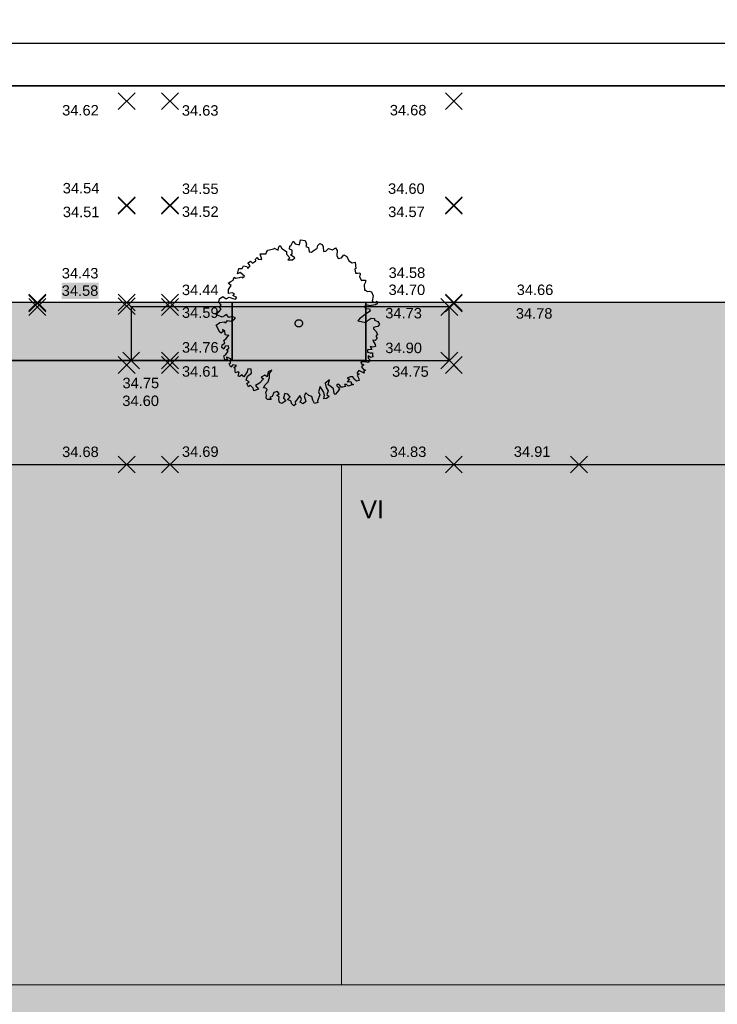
# Model space of a CAD drawing. Header units: metres. Extents: x -5569892 to 1712241, y -5568463 to 2085.
# Tile 33 of 68: x 66 to 90, y -18 to 15. Entities that reach past the tile are written whole.
import ezdxf

# ---------------------------------------------------------------- set-up
doc = ezdxf.new("R2010")
doc.units = ezdxf.units.M
doc.header["$LTSCALE"] = 0.5
for name, color, linetype, lineweight in [('01.01_Text-Beschriftung Geschosse', 7, 'Continuous', 25), ('02.02_Nutzung. Gebäude-Einzelhandel (Nahversorger)', 7, 'Continuous', 9), ('02.02_Nutzung. Gebäude-Gewerbe. Nahversorger im EG', 7, 'Continuous', 9), ('99.04_Erschließung_VP-S-Borde-Kantenstein', 7, 'Continuous', 25), ('Keine', 7, 'Continuous', 9), ('SB-PUNKTE-00000-0000-HOE', 7, 'Continuous', 18), ('SB-PUNKTE-00000-0000-PKT', 7, 'Continuous', 18), ('SB-PUNKTE-00000-0000-SYM', 7, 'Continuous', 18)]:
    doc.layers.add(name, color=color, linetype=linetype, lineweight=lineweight)
for name, color, linetype, lineweight, true_color in [('99.04_Erschließung_VP-S-Farben-Gehweg-Betonsteinpflaster', 7, 'Continuous', 25, 0xffd6a8), ('99.04_Erschließung_VP-S-Farben-Grünflächen', 7, 'Continuous', 25, 0xc2e687), ('99.04_Erschließung_VP-S-Farben-Regengarten', 7, 'Continuous', 25, 0x60d2fb), ('99.04_Gleisplanung VP 02_23-EB-1236L-A-FAHRKANTE', 150, 'Continuous', 35, 0x007fff), ('S-Baum', 7, 'Continuous', 25, 0x4c994c), ('SB-100A-Regengarten-Farbe', 7, 'Continuous', 25, 0x60d2fb)]:
    doc.layers.add(name, color=color, linetype=linetype, lineweight=lineweight, true_color=true_color)
doc.styles.add('Arial', font='arial.ttf')

# ---------------------------------------------------------------- blocks, each defined once
blk = doc.blocks.new('Gruppe-1')
at = {"layer": '02.02_Nutzung. Gebäude-Einzelhandel (Nahversorger)', "linetype": 'Continuous', "lineweight": 0, "true_color": 0x37ae8d}
blk.add_hatch(color=125, dxfattribs=at).paths.add_polyline_path([(44.627, -42.975), (138.626, -42.975), (138.626, -16.975), (44.626, -16.975)])
at = {"layer": '02.02_Nutzung. Gebäude-Gewerbe. Nahversorger im EG', "linetype": 'Continuous', "lineweight": 0, "true_color": 0x37ae8d}
for points in [[(27.122, -16.975), (27.126, 0.525), (77.133, 0.525), (77.13, -16.975)], [(77.126, 0.525), (103.126, 0.525), (103.126, -16.975), (77.126, -16.975)]]:
    blk.add_hatch(color=125, dxfattribs=at).paths.add_polyline_path(points)
at = {"layer": '02.02_Nutzung. Gebäude-Einzelhandel (Nahversorger)', "flags": 128}
blk.add_lwpolyline([(44.627, -42.975), (138.626, -42.975), (138.626, -16.975), (44.626, -16.975)], close=True, dxfattribs=at)
at = {"layer": '02.02_Nutzung. Gebäude-Gewerbe. Nahversorger im EG', "flags": 128}
for points in [[(27.122, -16.975), (27.126, 0.525), (77.133, 0.525), (77.13, -16.975)], [(77.126, 0.525), (103.126, 0.525), (103.126, -16.975), (77.126, -16.975)]]:
    blk.add_lwpolyline(points, close=True, dxfattribs=at)
at = {"layer": '01.01_Text-Beschriftung Geschosse', "color": 7, "insert": (77.763, -0.681), "char_height": 0.6041, "width": 6.23175, "attachment_point": 1, "rotation": 0.0481, "line_spacing_factor": 4, "style": 'Arial'}
blk.add_mtext('VI', dxfattribs=at)
blk = doc.blocks.new('Gruppe-46')
at = {"layer": 'S-Baum', "flags": 128}
blk.add_lwpolyline([(78.352, 5.163), (78.285, 5.161), (78.206, 5.138), (78.208, 5.09), (78.298, 5.005), (78.342, 4.891), (78.294, 4.87), (78.296, 4.821), (78.335, 4.763), (78.261, 4.701), (78.181, 4.71), (78.194, 4.671), (78.265, 4.566), (78.276, 4.498), (78.189, 4.476), (78.092, 4.501), (78.152, 4.395), (78.008, 4.382), (78, 4.302), (78.099, 4.286), (78.175, 4.288), (78.171, 4.181), (78.191, 4.153), (78.104, 4.13), (78.024, 4.176), (78.026, 4.099), (78.108, 4.023), (78.031, 3.961), (77.951, 3.978), (77.875, 3.975), (77.775, 3.983), (77.798, 3.913), (77.878, 3.879), (77.801, 3.806), (77.872, 3.721), (77.941, 3.695), (77.885, 3.665), (77.888, 3.597), (77.798, 3.642), (77.709, 3.687), (77.641, 3.597), (77.722, 3.56), (77.655, 3.529), (77.698, 3.443), (77.72, 3.356), (77.633, 3.334), (77.552, 3.399), (77.51, 3.476), (77.422, 3.473), (77.316, 3.43), (77.396, 3.393), (77.32, 3.312), (77.439, 3.316), (77.469, 3.24), (77.53, 3.222), (77.423, 3.188), (77.353, 3.157), (77.295, 3.215), (77.235, 3.221), (77.266, 3.146), (77.17, 3.131), (77.111, 3.129), (77.069, 3.187), (77.02, 3.233), (76.962, 3.183), (77.023, 3.126), (77.065, 3.068), (77, 2.97), (76.916, 2.879), (76.883, 2.918), (76.858, 3.072), (76.768, 3.149), (76.678, 3.202), (76.732, 3.371), (76.58, 3.258), (76.613, 3.112), (76.685, 3.007), (76.633, 2.878), (76.711, 2.813), (76.626, 2.742), (76.538, 2.739), (76.554, 2.856), (76.53, 2.974), (76.409, 3.145), (76.355, 2.968), (76.398, 2.87), (76.326, 2.664), (76.339, 2.616), (76.221, 2.581), (76.161, 2.687), (76.137, 2.813), (76.028, 2.849), (75.926, 2.933), (75.87, 2.832), (75.927, 2.65), (75.842, 2.568), (75.741, 2.624), (75.786, 2.722), (75.734, 2.848), (75.631, 2.7), (75.566, 2.627), (75.596, 2.56), (75.53, 2.498), (75.451, 2.575), (75.437, 2.662), (75.319, 2.717), (75.404, 2.8), (75.322, 2.893), (75.225, 2.918), (75.183, 2.764), (75.179, 2.761), (75.253, 2.667), (75.129, 2.575), (75.04, 2.609), (75.025, 2.716), (75.033, 2.804), (74.961, 2.852), (75.03, 2.903), (74.976, 2.98), (74.853, 2.945), (74.798, 2.816), (74.72, 2.785), (74.762, 2.707), (74.646, 2.714), (74.593, 2.761), (74.61, 2.86), (74.587, 2.947), (74.634, 3.045), (74.582, 3.091), (74.505, 3.1), (74.558, 3.209), (74.662, 3.309), (74.708, 3.458), (74.712, 3.585), (74.788, 3.695), (74.662, 3.643), (74.628, 3.475), (74.547, 3.532), (74.433, 3.468), (74.503, 3.403), (74.372, 3.263), (74.239, 3.179), (74.34, 3.055), (74.186, 3.002), (74.163, 3.097), (74.061, 3.193), (74.006, 3.143), (73.951, 3.248), (74.02, 3.307), (73.919, 3.363), (73.974, 3.501), (74.106, 3.604), (74.093, 3.731), (73.985, 3.747), (73.958, 3.639), (73.847, 3.477), (73.785, 3.545), (73.7, 3.483), (73.651, 3.501), (73.686, 3.63), (73.627, 3.636), (73.56, 3.606), (73.557, 3.673), (73.555, 3.753), (73.514, 3.788), (73.599, 3.859), (73.471, 3.874), (73.406, 3.804), (73.354, 3.91), (73.401, 3.951), (73.408, 4.079), (73.267, 4.133), (73.281, 4.063), (73.211, 4.044), (73.169, 4.186), (73.236, 4.228), (73.32, 4.339), (73.259, 4.385), (73.345, 4.439), (73.334, 4.515), (73.215, 4.511), (73.171, 4.402), (73.109, 4.459), (73.117, 4.547), (73.203, 4.609), (73.172, 4.696), (73.257, 4.767), (73.341, 4.877), (73.313, 4.865), (73.213, 4.892), (73.209, 5.028), (73.128, 5.065), (73.15, 4.998), (73.084, 4.947), (73.044, 4.974), (72.919, 5.213), (73.044, 5.305), (73.179, 5.321), (73.239, 5.292), (73.293, 5.373), (73.413, 5.349), (73.508, 5.389), (73.565, 5.462), (73.456, 5.506), (73.341, 5.474), (73.258, 5.567), (73.2, 5.526), (73.114, 5.483), (72.907, 5.567), (73, 5.666), (73.085, 5.748), (73.026, 5.814), (73.081, 5.884), (73, 5.997), (73.025, 6.097), (73.138, 6.18), (73.249, 6.104), (73.354, 6.156), (73.475, 6.112), (73.563, 6.087), (73.61, 6.145), (73.472, 6.208), (73.529, 6.27), (73.457, 6.298), (73.333, 6.274), (73.329, 6.41), (73.42, 6.549), (73.322, 6.625), (73.407, 6.687), (73.482, 6.726), (73.518, 6.827), (73.579, 6.8), (73.705, 6.822), (73.773, 6.835), (73.802, 6.808), (73.868, 6.867), (73.717, 6.98), (73.631, 6.938), (73.676, 7.115), (73.792, 7.119), (73.837, 7.208), (73.945, 7.183), (73.978, 7.117), (74.063, 7.207), (73.992, 7.301), (73.992, 7.312), (74.066, 7.371), (74.136, 7.297), (74.253, 7.378), (74.239, 7.437), (74.297, 7.487), (74.327, 7.431), (74.455, 7.424), (74.4, 7.609), (74.497, 7.612), (74.596, 7.616), (74.613, 7.673), (74.651, 7.734), (74.699, 7.746), (74.853, 7.78), (74.872, 7.809), (74.892, 7.79), (75.002, 7.737), (75.026, 7.845), (75.064, 7.895), (75.127, 7.789), (75.278, 7.695), (75.281, 7.599), (75.393, 7.476), (75.324, 7.406), (75.483, 7.411), (75.557, 7.481), (75.418, 7.576), (75.476, 7.614), (75.472, 7.733), (75.383, 7.77), (75.396, 7.866), (75.435, 7.907), (75.51, 8.037), (75.572, 7.951), (75.717, 7.917), (75.751, 8.085), (75.908, 8.059), (75.952, 7.933), (75.934, 7.865), (76.023, 7.828), (76.048, 7.685), (76.116, 7.667), (76.174, 7.709), (76.307, 7.801), (76.335, 7.898), (76.401, 7.96), (76.481, 7.931), (76.512, 7.845), (76.526, 7.69), (76.605, 7.704), (76.69, 7.794), (76.827, 7.748), (76.924, 7.811), (76.986, 7.725), (76.972, 7.558), (77.013, 7.451), (77.131, 7.475), (77.204, 7.577), (77.305, 7.521), (77.377, 7.376), (77.487, 7.312), (77.585, 7.335), (77.612, 7.121), (77.573, 7.111), (77.606, 6.965), (77.666, 6.967), (77.742, 6.978), (77.763, 6.951), (77.763, 6.942), (77.73, 6.834), (77.802, 6.717), (77.838, 6.73), (77.937, 6.722), (77.939, 6.662), (77.894, 6.565), (77.909, 6.39), (77.94, 6.391), (78.009, 6.345), (78.057, 6.355), (78.137, 6.33), (78.198, 6.204), (78.156, 6.016), (78.266, 5.972), (78.323, 6.022), (78.326, 5.934), (78.26, 5.892), (78.082, 5.867), (77.946, 5.893), (77.9, 5.832), (77.941, 5.774), (78.077, 5.759), (78.089, 5.683), (77.966, 5.611), (77.738, 5.425), (77.681, 5.355), (77.946, 5.308), (78.022, 5.387), (78.128, 5.449), (78.244, 5.442), (78.237, 5.385), (78.237, 5.385), (78.355, 5.341), (78.406, 5.244)], close=True, dxfattribs=at)
at = {"layer": 'S-Baum'}
blk.add_rational_spline([(75.664, 5.394), (75.426, 5.33), (75.49, 5.092), (75.727, 5.156), (75.965, 5.22), (75.902, 5.458), (75.664, 5.394)], [1, 0.333333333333, 0.333333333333, 1, 0.333333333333, 0.333333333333, 1], degree=3, knots=[0, 0, 0, 0, 0.5, 0.5, 0.5, 1, 1, 1, 1], dxfattribs=at)
blk = doc.blocks.new('Gruppe-57')
at = {"layer": 'SB-PUNKTE-00000-0000-SYM', "color": 7}
for p, q in [((85.398, 0.808), (84.832, 0.242)), ((84.832, 0.808), (85.398, 0.242))]:
    blk.add_line(p, q, dxfattribs=at)
blk = doc.blocks.new('Gruppe-58')
at = {"layer": 'SB-PUNKTE-00000-0000-SYM', "color": 7}
for p, q in [((81.188, 0.808), (80.622, 0.242)), ((80.622, 0.808), (81.188, 0.242))]:
    blk.add_line(p, q, dxfattribs=at)
blk = doc.blocks.new('Gruppe-59')
at = {"layer": 'SB-PUNKTE-00000-0000-SYM', "color": 7}
for p, q in [((81.038, 4.308), (80.472, 3.742)), ((80.472, 4.308), (81.038, 3.742))]:
    blk.add_line(p, q, dxfattribs=at)
blk = doc.blocks.new('Gruppe-60')
at = {"layer": 'SB-PUNKTE-00000-0000-SYM', "color": 7}
for p, q in [((81.188, 4.158), (80.622, 3.592)), ((80.622, 4.158), (81.188, 3.592))]:
    blk.add_line(p, q, dxfattribs=at)
blk = doc.blocks.new('Gruppe-61')
at = {"layer": 'SB-PUNKTE-00000-0000-SYM', "color": 7}
for p, q in [((81.038, 6.108), (80.472, 5.542)), ((80.472, 6.108), (81.038, 5.542))]:
    blk.add_line(p, q, dxfattribs=at)
blk = doc.blocks.new('Gruppe-62')
at = {"layer": 'SB-PUNKTE-00000-0000-SYM', "color": 7}
for p, q in [((81.188, 6.231), (80.622, 5.665)), ((80.622, 6.231), (81.188, 5.665))]:
    blk.add_line(p, q, dxfattribs=at)
blk = doc.blocks.new('Gruppe-63')
at = {"layer": 'SB-PUNKTE-00000-0000-SYM', "color": 7}
for p, q in [((81.188, 6.258), (80.622, 5.692)), ((80.622, 6.258), (81.188, 5.692))]:
    blk.add_line(p, q, dxfattribs=at)
blk = doc.blocks.new('Gruppe-64')
at = {"layer": 'SB-PUNKTE-00000-0000-SYM', "color": 7}
for p, q in [((81.188, 9.508), (80.622, 8.942)), ((80.622, 9.508), (81.188, 8.942))]:
    blk.add_line(p, q, dxfattribs=at)
blk = doc.blocks.new('Gruppe-65')
at = {"layer": 'SB-PUNKTE-00000-0000-SYM', "color": 7}
for p, q in [((81.188, 9.535), (80.622, 8.969)), ((80.622, 9.535), (81.188, 8.969))]:
    blk.add_line(p, q, dxfattribs=at)
blk = doc.blocks.new('Gruppe-66')
at = {"layer": 'SB-PUNKTE-00000-0000-SYM', "color": 7}
for p, q in [((81.188, 13.033), (80.622, 12.467)), ((80.622, 13.033), (81.188, 12.467))]:
    blk.add_line(p, q, dxfattribs=at)
blk = doc.blocks.new('Gruppe-68')
at = {"layer": 'SB-PUNKTE-00000-0000-SYM', "color": 7}
for p, q in [((71.648, 0.808), (71.082, 0.242)), ((71.082, 0.808), (71.648, 0.242))]:
    blk.add_line(p, q, dxfattribs=at)
blk = doc.blocks.new('Gruppe-69')
at = {"layer": 'SB-PUNKTE-00000-0000-SYM', "color": 7}
for p, q in [((71.648, 4.158), (71.082, 3.592)), ((71.082, 4.158), (71.648, 3.592))]:
    blk.add_line(p, q, dxfattribs=at)
blk = doc.blocks.new('Gruppe-70')
at = {"layer": 'SB-PUNKTE-00000-0000-SYM', "color": 7}
for p, q in [((71.648, 4.308), (71.082, 3.742)), ((71.082, 4.308), (71.648, 3.742))]:
    blk.add_line(p, q, dxfattribs=at)
blk = doc.blocks.new('Gruppe-71')
at = {"layer": 'SB-PUNKTE-00000-0000-SYM', "color": 7}
for p, q in [((71.648, 6.108), (71.082, 5.542)), ((71.082, 6.108), (71.648, 5.542))]:
    blk.add_line(p, q, dxfattribs=at)
blk = doc.blocks.new('Gruppe-72')
at = {"layer": 'SB-PUNKTE-00000-0000-SYM', "color": 7}
for p, q in [((71.648, 6.258), (71.082, 5.692)), ((71.082, 6.258), (71.648, 5.692))]:
    blk.add_line(p, q, dxfattribs=at)
blk = doc.blocks.new('Gruppe-73')
at = {"layer": 'SB-PUNKTE-00000-0000-SYM', "color": 7}
for p, q in [((71.648, 9.508), (71.082, 8.942)), ((71.082, 9.508), (71.648, 8.942))]:
    blk.add_line(p, q, dxfattribs=at)
blk = doc.blocks.new('Gruppe-74')
at = {"layer": 'SB-PUNKTE-00000-0000-SYM', "color": 7}
for p, q in [((71.648, 9.535), (71.082, 8.969)), ((71.082, 9.535), (71.648, 8.969))]:
    blk.add_line(p, q, dxfattribs=at)
blk = doc.blocks.new('Gruppe-75')
at = {"layer": 'SB-PUNKTE-00000-0000-SYM', "color": 7}
for p, q in [((71.648, 13.033), (71.082, 12.467)), ((71.082, 13.033), (71.648, 12.467))]:
    blk.add_line(p, q, dxfattribs=at)
blk = doc.blocks.new('Gruppe-85')
at = {"layer": 'SB-PUNKTE-00000-0000-SYM', "color": 7}
for p, q in [((70.188, 0.808), (69.622, 0.242)), ((69.622, 0.808), (70.188, 0.242))]:
    blk.add_line(p, q, dxfattribs=at)
blk = doc.blocks.new('Gruppe-86')
at = {"layer": 'SB-PUNKTE-00000-0000-SYM', "color": 7}
for p, q in [((70.188, 4.158), (69.622, 3.592)), ((69.622, 4.158), (70.188, 3.592))]:
    blk.add_line(p, q, dxfattribs=at)
blk = doc.blocks.new('Gruppe-87')
at = {"layer": 'SB-PUNKTE-00000-0000-SYM', "color": 7}
for p, q in [((70.338, 4.308), (69.772, 3.742)), ((69.772, 4.308), (70.338, 3.742))]:
    blk.add_line(p, q, dxfattribs=at)
blk = doc.blocks.new('Gruppe-88')
at = {"layer": 'SB-PUNKTE-00000-0000-SYM', "color": 7}
for p, q in [((70.186, 6.138), (69.62, 5.572)), ((69.62, 6.138), (70.186, 5.572))]:
    blk.add_line(p, q, dxfattribs=at)
blk = doc.blocks.new('Gruppe-89')
at = {"layer": 'SB-PUNKTE-00000-0000-SYM', "color": 7}
for p, q in [((70.188, 6.258), (69.622, 5.692)), ((69.622, 6.258), (70.188, 5.692))]:
    blk.add_line(p, q, dxfattribs=at)
blk = doc.blocks.new('Gruppe-90')
at = {"layer": 'SB-PUNKTE-00000-0000-SYM', "color": 7}
for p, q in [((70.188, 9.508), (69.622, 8.942)), ((69.622, 9.508), (70.188, 8.942))]:
    blk.add_line(p, q, dxfattribs=at)
blk = doc.blocks.new('Gruppe-91')
at = {"layer": 'SB-PUNKTE-00000-0000-SYM', "color": 7}
for p, q in [((70.188, 9.535), (69.622, 8.969)), ((69.622, 9.535), (70.188, 8.969))]:
    blk.add_line(p, q, dxfattribs=at)
blk = doc.blocks.new('Gruppe-92')
at = {"layer": 'SB-PUNKTE-00000-0000-SYM', "color": 7}
for p, q in [((70.188, 13.033), (69.622, 12.467)), ((69.622, 13.033), (70.188, 12.467))]:
    blk.add_line(p, q, dxfattribs=at)
blk = doc.blocks.new('Gruppe-472')
at = {"layer": 'SB-PUNKTE-00000-0000-SYM', "color": 7}
for p, q in [((67.186, 6.108), (66.62, 5.542)), ((66.62, 6.108), (67.186, 5.542))]:
    blk.add_line(p, q, dxfattribs=at)
blk = doc.blocks.new('Gruppe-473')
at = {"layer": 'SB-PUNKTE-00000-0000-SYM', "color": 7}
for p, q in [((67.186, 6.256), (66.62, 5.69)), ((66.62, 6.256), (67.186, 5.69))]:
    blk.add_line(p, q, dxfattribs=at)
blk = doc.blocks.new('Gruppe-474')
at = {"layer": 'SB-PUNKTE-00000-0000-SYM', "color": 7}
for p, q in [((67.186, 6.228), (66.62, 5.662)), ((66.62, 6.228), (67.186, 5.662))]:
    blk.add_line(p, q, dxfattribs=at)
blk = doc.blocks.new('_23-07-06_Massenplan_TB_Weiterführende Schule (3D)')
at = {"layer": '99.04_Erschließung_VP-S-Farben-Gehweg-Betonsteinpflaster', "linetype": 'Continuous', "lineweight": 0, "true_color": 0xffd6a8}
h = blk.add_hatch(color=41, dxfattribs=at)
edge = h.paths.add_edge_path()
edge.add_line((26.386, 0.525), (160.126, 0.525))
edge.add_line((160.126, 0.525), (160.112, 6.525))
edge.add_line((160.112, 6.525), (144.971, 6.525))
edge.add_line((144.971, 6.525), (144.971, 4.025))
edge.add_line((144.971, 4.025), (100.253, 4.025))
edge.add_line((100.253, 4.025), (100.253, 5.993))
edge.add_line((100.253, 5.993), (100.253, 5.993))
edge.add_arc((97.581, 205.975), 200, 270.01024, 270.76547, ccw=False)
edge.add_line((97.617, 5.975), (97.617, 5.975))
edge.add_line((97.617, 5.975), (77.953, 5.975))
edge.add_line((77.953, 5.975), (77.953, 4.025))
edge.add_line((77.953, 4.025), (46.653, 4.025))
edge.add_line((46.653, 4.025), (46.653, 5.975))
edge.add_line((46.653, 5.975), (46.653, 5.975))
edge.add_line((46.653, 5.975), (46.653, 5.975))
edge.add_arc((43.6, 7961.31), 7955.335, 269.9913105, 270.0219886, ccw=False)
edge.add_line((42.394, 5.975), (42.394, 5.975))
edge.add_line((42.394, 5.975), (42.394, 5.975))
edge.add_arc((42.394, -50.025), 56, 90, 103.238)
edge.add_line((29.57, 4.487), (26.386, 0.525))
h = blk.add_hatch(color=41, dxfattribs=at)
edge = h.paths.add_edge_path()
edge.add_line((26.386, 0.525), (160.126, 0.525))
edge.add_line((160.126, 0.525), (160.112, 6.525))
edge.add_line((160.112, 6.525), (144.971, 6.525))
edge.add_line((144.971, 6.525), (144.971, 4.025))
edge.add_line((144.971, 4.025), (100.253, 4.025))
edge.add_line((100.253, 4.025), (100.253, 5.993))
edge.add_line((100.253, 5.993), (100.253, 5.993))
edge.add_arc((97.581, 205.975), 200, 270.01024, 270.76547, ccw=False)
edge.add_line((97.617, 5.975), (97.617, 5.975))
edge.add_line((97.617, 5.975), (77.953, 5.975))
edge.add_line((77.953, 5.975), (77.953, 4.025))
edge.add_line((77.953, 4.025), (46.653, 4.025))
edge.add_line((46.653, 4.025), (46.653, 5.975))
edge.add_line((46.653, 5.975), (46.653, 5.975))
edge.add_line((46.653, 5.975), (46.653, 5.975))
edge.add_arc((43.6, 7961.317), 7955.342, 269.9913105, 270.0219886, ccw=False)
edge.add_line((42.394, 5.975), (42.394, 5.975))
edge.add_line((42.394, 5.975), (42.394, 5.975))
edge.add_line((42.394, 5.975), (42.394, 5.975))
edge.add_arc((42.394, -50.025), 56, 90, 103.238)
edge.add_line((29.57, 4.487), (29.57, 4.487))
edge.add_line((29.57, 4.487), (26.386, 0.525))
at = {"layer": '99.04_Erschließung_VP-S-Farben-Grünflächen', "linetype": 'Continuous', "lineweight": 0, "true_color": 0xc2e687}
blk.add_hatch(color=71, dxfattribs=at).paths.add_polyline_path([(73.453, 5.975), (73.453, 4.025), (77.953, 4.025), (77.953, 5.975)])
at = {"layer": '99.04_Erschließung_VP-S-Farben-Regengarten', "linetype": 'Continuous', "lineweight": 0, "true_color": 0x60d2fb}
blk.add_hatch(color=141, dxfattribs=at).paths.add_polyline_path([(64.553, 5.975), (64.553, 4.025), (73.453, 4.025), (73.453, 5.975)])
at = {"layer": 'SB-100A-Regengarten-Farbe', "linetype": 'Continuous', "lineweight": 0, "true_color": 0x60d2fb}
for points in [[(70.054, 5.822), (70.055, 5.825), (70.055, 5.822)], [(70.058, 5.824), (70.055, 5.825), (70.058, 5.826)], [(70.055, 5.825), (70.055, 4.025), (80.755, 4.025), (80.755, 5.825)]]:
    blk.add_hatch(color=141, dxfattribs=at).paths.add_polyline_path(points)
at = {"layer": '99.04_Erschließung_VP-S-Borde-Kantenstein', "lineweight": 9}
for p, q in [((77.953, 5.975), (77.953, 4.025)), ((77.953, 4.025), (73.453, 4.025))]:
    blk.add_line(p, q, dxfattribs=at)
at = {"layer": '99.04_Erschließung_VP-S-Borde-Kantenstein', "linetype": 'Continuous', "lineweight": 9}
blk.add_line((160.126, 0.525), (26.386, 0.525), dxfattribs=at)
at = {"layer": '99.04_Erschließung_VP-S-Farben-Gehweg-Betonsteinpflaster', "flags": 128}
for points in [[(26.386, 0.525), (160.126, 0.525), (160.112, 6.525), (144.971, 6.525), (144.971, 4.025), (100.253, 4.025), (100.253, 5.993), (100.253, 5.993, -0.003295), (97.617, 5.975), (97.617, 5.975), (77.953, 5.975), (77.953, 4.025), (46.653, 4.025), (46.653, 5.975), (46.653, 5.975), (46.653, 5.975, -0.000134), (42.394, 5.975), (42.394, 5.975), (42.394, 5.975, 0.057826), (29.57, 4.487)], [(26.386, 0.525), (160.126, 0.525), (160.112, 6.525), (144.971, 6.525), (144.971, 4.025), (100.253, 4.025), (100.253, 5.993), (100.253, 5.993, -0.003295), (97.617, 5.975), (97.617, 5.975), (77.953, 5.975), (77.953, 4.025), (46.653, 4.025), (46.653, 5.975), (46.653, 5.975), (46.653, 5.975, -0.000134), (42.394, 5.975), (42.394, 5.975), (42.394, 5.975), (42.394, 5.975, 0.057826), (29.57, 4.487), (29.57, 4.487)]]:
    blk.add_lwpolyline(points, format="xyb", close=True, dxfattribs=at)
at = {"layer": '99.04_Erschließung_VP-S-Farben-Grünflächen', "flags": 128}
blk.add_lwpolyline([(73.453, 5.975), (73.453, 4.025), (77.953, 4.025), (77.953, 5.975)], close=True, dxfattribs=at)
at = {"layer": '99.04_Erschließung_VP-S-Farben-Regengarten', "flags": 128}
blk.add_lwpolyline([(64.553, 5.975), (64.553, 4.025), (73.453, 4.025), (73.453, 5.975)], close=True, dxfattribs=at)
at = {"layer": '99.04_Gleisplanung VP 02_23-EB-1236L-A-FAHRKANTE', "flags": 128}
for points in [[(562.055, 14.664), (-195.677, 14.713, -0.005965), (-243.369, 15.285), (-544.421, 22.489)], [(562.055, 13.229), (-195.677, 13.278), (-195.677, 13.278, -0.005965), (-243.404, 13.85), (-243.404, 13.85), (-243.404, 13.85), (-544.456, 21.055, -0.000153)]]:
    blk.add_lwpolyline(points, format="xyb", dxfattribs=at)
at = {"layer": 'SB-100A-Regengarten-Farbe', "color": 141, "lineweight": 5, "true_color": 0x60d2fb, "flags": 128}
for points in [[(70.054, 5.822), (70.055, 5.825), (70.055, 5.822)], [(70.058, 5.824), (70.055, 5.825), (70.058, 5.826)]]:
    blk.add_lwpolyline(points, close=True, dxfattribs=at)
at = {"layer": 'SB-100A-Regengarten-Farbe', "flags": 128}
blk.add_lwpolyline([(70.055, 5.825), (70.055, 4.025), (80.755, 4.025), (80.755, 5.825)], close=True, dxfattribs=at)
at = {"layer": 'SB-PUNKTE-00000-0000-HOE', "color": 7}
for points in [[(67.721, 6.094), (68.967, 6.094), (67.721, 6.647), (68.967, 6.647)], [(67.721, 6.094), (68.967, 6.094), (67.721, 6.647), (68.967, 6.647)], [(71.765, 5.354), (73.011, 5.354), (71.765, 5.907), (73.011, 5.907)], [(71.765, 5.354), (73.011, 5.354), (71.765, 5.907), (73.011, 5.907)], [(78.602, 5.334), (79.848, 5.334), (78.602, 5.888), (79.848, 5.888)], [(78.602, 5.334), (79.848, 5.334), (78.602, 5.888), (79.848, 5.888)], [(78.604, 4.166), (79.849, 4.166), (78.604, 4.719), (79.849, 4.719)], [(78.604, 4.166), (79.849, 4.166), (78.604, 4.719), (79.849, 4.719)], [(78.832, 3.371), (80.078, 3.371), (78.832, 3.924), (80.078, 3.924)], [(78.832, 3.371), (80.078, 3.371), (78.832, 3.924), (80.078, 3.924)], [(69.766, 2.985), (71.011, 2.985), (69.766, 3.538), (71.011, 3.538)], [(69.766, 2.985), (71.011, 2.985), (69.766, 3.538), (71.011, 3.538)], [(69.76, 2.387), (71.005, 2.387), (69.76, 2.94), (71.005, 2.94)], [(69.76, 2.387), (71.005, 2.387), (69.76, 2.94), (71.005, 2.94)]]:
    blk.add_solid(points, dxfattribs=at)
at = {"layer": 'Keine', "color": 7}
blk.add_blockref('Gruppe-1', (0, 0), dxfattribs=at)
at = {"layer": 'S-Baum'}
blk.add_blockref('Gruppe-46', (0, 0), dxfattribs=at)
at = {"layer": 'SB-PUNKTE-00000-0000-PKT', "color": 7}
for name in ['Gruppe-92', 'Gruppe-75', 'Gruppe-66', 'Gruppe-91', 'Gruppe-90', 'Gruppe-74', 'Gruppe-73', 'Gruppe-65', 'Gruppe-64', 'Gruppe-473', 'Gruppe-474', 'Gruppe-472', 'Gruppe-88', 'Gruppe-89', 'Gruppe-72', 'Gruppe-71', 'Gruppe-61', 'Gruppe-63', 'Gruppe-62', 'Gruppe-87', 'Gruppe-70', 'Gruppe-59', 'Gruppe-86', 'Gruppe-69', 'Gruppe-60', 'Gruppe-85', 'Gruppe-68', 'Gruppe-58', 'Gruppe-57']:
    blk.add_blockref(name, (0, 0), dxfattribs=at)
at = {"layer": 'SB-PUNKTE-00000-0000-HOE', "char_height": 0.3524, "attachment_point": 1, "rotation": 0.0002, "line_spacing_factor": 0.25, "style": 'Arial'}
for s, insert in [('34.62', (67.736, 12.62)), ('34.63', (71.762, 12.613)), ('34.68', (78.755, 12.623)), ('34.54', (67.756, 9.998)), ('34.55', (71.765, 9.979)), ('34.60', (78.696, 9.983)), ('34.51', (67.76, 9.199)), ('34.52', (71.765, 9.208)), ('34.57', (78.699, 9.202)), ('34.43', (67.724, 7.137)), ('34.58', (78.714, 7.154)), ('34.58', (67.721, 6.552)), ('34.44', (71.765, 6.577)), ('34.70', (78.712, 6.58)), ('34.66', (83.022, 6.58)), ('34.59', (71.765, 5.812)), ('34.73', (78.602, 5.793)), ('34.78', (82.992, 5.785)), ('34.76', (71.765, 4.642)), ('34.90', (78.604, 4.625)), ('34.61', (71.765, 3.833)), ('34.75', (78.832, 3.829)), ('34.75', (69.766, 3.444)), ('34.60', (69.76, 2.845)), ('34.68', (67.735, 1.128)), ('34.69', (71.765, 1.135)), ('34.83', (78.751, 1.13)), ('34.91', (82.925, 1.135))]:
    blk.add_mtext(s, dxfattribs=dict(at, insert=insert))

msp = doc.modelspace()

# ---------------------------------------------------------------- block references
at = {"layer": 'Keine', "color": 1}
msp.add_blockref('_23-07-06_Massenplan_TB_Weiterführende Schule (3D)', (0, 0), dxfattribs=at)

doc.saveas('drawing.dxf')
